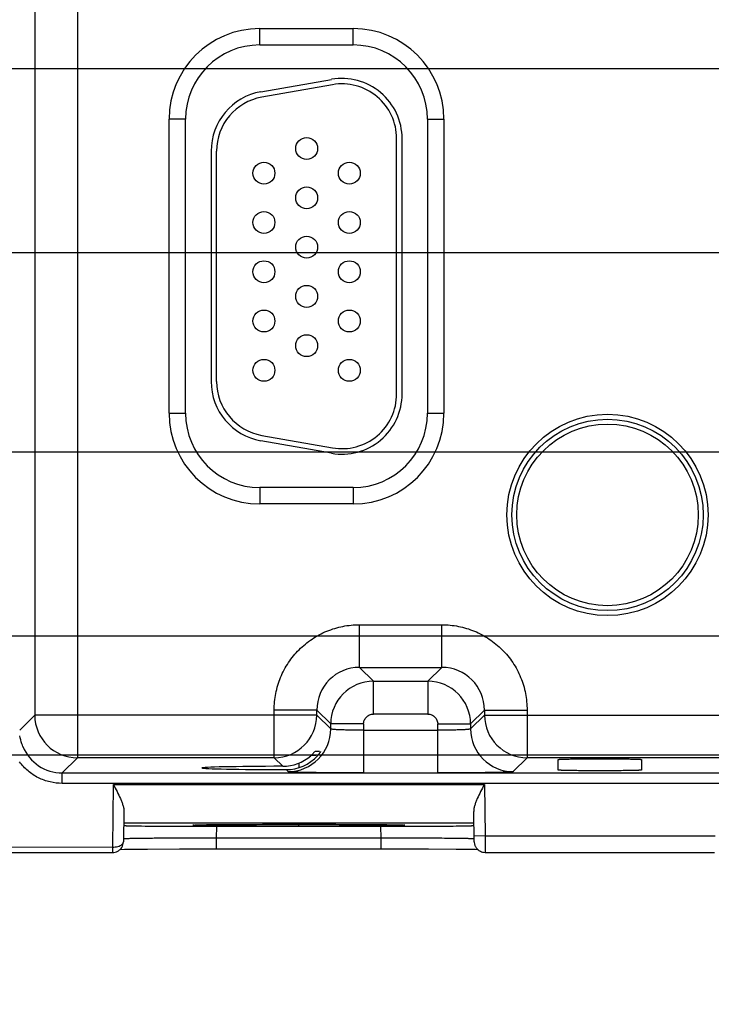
# Model space of a CAD drawing. Header units: inches. Extents: x 0 to 34, y 0 to 22.
# Tile 47 of 71: x 11.9 to 13.1, y 14.5 to 16.3. Entities that reach past the tile are written whole.
import ezdxf

# ---------------------------------------------------------------- set-up
doc = ezdxf.new("R2010")
doc.units = ezdxf.units.IN
doc.header["$LTSCALE"] = 1.87
doc.header["$MEASUREMENT"] = 0
doc.layers.get('0').update_dxf_attribs({"linetype": 'CONTINUOUS'})
doc.layers.add('DIMENSIONS', color=7, linetype='CONTINUOUS')
doc.styles.get("Standard").update_dxf_attribs({"font": 'txt', "width": 0.8})
doc.dimstyles.new('DIMSTYLE_1', dxfattribs={"dimtxt": 0.125, "dimasz": 0.18, "dimexe": 0.125, "dimexo": 0.0625, "dimgap": 0.09, "dimtad": 0, "dimtih": 1, "dimtoh": 1, "dimzin": 4, "dimdsep": 46, "dimtxsty": 'STANDARD', "dimblk": '_FILLED', "dimblk1": '_FILLED', "dimblk2": '_FILLED', "dimcen": 0.09, "dimadec": 0, "dimazin": 0, "dimtp": 0.01, "dimtm": 0.01, "dimtfac": 1, "dimtofl": 0, "dimtmove": 0, "dimatfit": 3, "dimldrblk": '_FILLED', "dimfxl": 1, "dimtolj": 1, "dimtzin": 4, "dimarcsym": 0})

# ---------------------------------------------------------------- blocks, each defined once
blk = doc.blocks.new('*D25')
at = {"layer": 'DIMENSIONS', "color": 2, "linetype": 'CONTINUOUS'}
blk.add_line((16.2493, 15.239), (16.2493, 14.0749), dxfattribs=at)
at = {"layer": 'DIMENSIONS', "color": 2, "linetype": 'CONTINUOUS', "insert": (16.1868, 14.0124), "char_height": 0.125, "width": 1.125, "attachment_point": 3, "rotation": 90, "line_spacing_factor": 0.9}
blk.add_mtext('10.24{\\Ftxt.shx;\\W1.000000;\\H0.125000; }[260]', dxfattribs=at)
blk = doc.blocks.new('_FILLED')
at = {"color": 0, "linetype": 'BYBLOCK'}
blk.add_solid([(0, 0), (-1, 0.1736), (-1, -0.1736)], dxfattribs=at)
blk = doc.blocks.new('*D26')
at = {"layer": 'DIMENSIONS', "color": 2, "linetype": 'CONTINUOUS'}
blk.add_line((19.0763, 15.455), (19.0763, 14.0749), dxfattribs=at)
at = {"layer": 'DIMENSIONS', "color": 2, "linetype": 'CONTINUOUS', "insert": (19.0138, 14.0124), "char_height": 0.125, "width": 1.325, "attachment_point": 3, "rotation": 90, "line_spacing_factor": 0.9}
blk.add_mtext('13.06{\\Ftxt.shx;\\W1.000000;\\H0.125000; }[331.8]', dxfattribs=at)
blk = doc.blocks.new('*D27')
at = {"layer": 'DIMENSIONS', "color": 2, "linetype": 'CONTINUOUS'}
blk.add_line((20.1763, 15.455), (20.1763, 14.0749), dxfattribs=at)
at = {"layer": 'DIMENSIONS', "color": 2, "linetype": 'CONTINUOUS', "insert": (20.1138, 14.0124), "char_height": 0.125, "width": 1.325, "attachment_point": 3, "rotation": 90, "line_spacing_factor": 0.9}
blk.add_mtext('14.16{\\Ftxt.shx;\\W1.000000;\\H0.125000; }[359.8]', dxfattribs=at)
blk = doc.blocks.new('*D28')
at = {"layer": 'DIMENSIONS', "color": 2, "linetype": 'CONTINUOUS'}
blk.add_line((21.9073, 14.8083), (21.9073, 14.0749), dxfattribs=at)
at = {"layer": 'DIMENSIONS', "color": 2, "linetype": 'CONTINUOUS', "insert": (21.8448, 14.0124), "char_height": 0.125, "width": 1.325, "attachment_point": 3, "rotation": 90, "line_spacing_factor": 0.9}
blk.add_mtext('15.90{\\Ftxt.shx;\\W1.000000;\\H0.125000; }[403.7]', dxfattribs=at)
blk = doc.blocks.new('*D41')
at = {"layer": 'DIMENSIONS', "color": 2, "linetype": 'CONTINUOUS'}
blk.add_line((11.6309, 17.8466), (22.5948, 17.8466), dxfattribs=at)
at = {"layer": 'DIMENSIONS', "color": 2, "linetype": 'CONTINUOUS', "insert": (22.6573, 17.9091), "char_height": 0.125, "width": 1.125, "attachment_point": 1, "line_spacing_factor": 0.9}
blk.add_mtext('3.08{\\Ftxt.shx;\\W1.000000;\\H0.125000; }[78.3]', dxfattribs=at)
blk = doc.blocks.new('*D42')
at = {"layer": 'DIMENSIONS', "color": 2, "linetype": 'CONTINUOUS'}
blk.add_line((11, 16.1936), (22.5948, 16.1936), dxfattribs=at)
at = {"layer": 'DIMENSIONS', "color": 2, "linetype": 'CONTINUOUS', "insert": (22.6573, 16.2561), "char_height": 0.125, "width": 1.125, "attachment_point": 1, "line_spacing_factor": 0.9}
blk.add_mtext('1.43{\\Ftxt.shx;\\W1.000000;\\H0.125000; }[36.4]', dxfattribs=at)
blk = doc.blocks.new('*D43')
at = {"layer": 'DIMENSIONS', "color": 2, "linetype": 'CONTINUOUS'}
blk.add_line((10.9963, 15.8576), (22.5948, 15.8576), dxfattribs=at)
at = {"layer": 'DIMENSIONS', "color": 2, "linetype": 'CONTINUOUS', "insert": (22.6573, 15.9201), "char_height": 0.125, "width": 1.125, "attachment_point": 1, "line_spacing_factor": 0.9}
blk.add_mtext('1.10{\\Ftxt.shx;\\W1.000000;\\H0.125000; }[27.8]', dxfattribs=at)
blk = doc.blocks.new('*D44')
at = {"layer": 'DIMENSIONS', "color": 2, "linetype": 'CONTINUOUS'}
blk.add_line((11, 15.4936), (22.5948, 15.4936), dxfattribs=at)
at = {"layer": 'DIMENSIONS', "color": 2, "linetype": 'CONTINUOUS', "insert": (22.6573, 15.5561), "char_height": 0.125, "width": 1.025, "attachment_point": 1, "line_spacing_factor": 0.9}
blk.add_mtext('.73{\\Ftxt.shx;\\W1.000000;\\H0.125000; }[18.6]', dxfattribs=at)
blk = doc.blocks.new('*D45')
at = {"layer": 'DIMENSIONS', "color": 2, "linetype": 'CONTINUOUS'}
blk.add_line((10.9927, 15.1576), (22.5948, 15.1576), dxfattribs=at)
at = {"layer": 'DIMENSIONS', "color": 2, "linetype": 'CONTINUOUS', "insert": (22.6573, 15.2201), "char_height": 0.125, "width": 0.825, "attachment_point": 1, "line_spacing_factor": 0.9}
blk.add_mtext('.40{\\Ftxt.shx;\\W1.000000;\\H0.125000; }[10]', dxfattribs=at)
blk = doc.blocks.new('*D46')
at = {"layer": 'DIMENSIONS', "color": 2, "linetype": 'CONTINUOUS'}
blk.add_line((11.6309, 14.9406), (22.5948, 14.9406), dxfattribs=at)
at = {"layer": 'DIMENSIONS', "color": 2, "linetype": 'CONTINUOUS', "insert": (22.6573, 15.0031), "char_height": 0.125, "width": 0.925, "attachment_point": 1, "line_spacing_factor": 0.9}
blk.add_mtext('.18{\\Ftxt.shx;\\W1.000000;\\H0.125000; }[4.5]', dxfattribs=at)

msp = doc.modelspace()

# ---------------------------------------------------------------- linework, layer by layer
at = {"color": 7, "linetype": 'CONTINUOUS'}
for p, q in [((11.9797, 18.0579), (11.9797, 14.9352)), ((11.9017, 17.98), (11.9017, 15.0132)), ((12.3127, 16.2366), (12.3127, 16.2666)), ((12.3127, 16.2666), (12.4837, 16.2666)), ((12.4837, 16.2366), (12.4837, 16.2666)), ((12.3127, 16.2366), (12.4837, 16.2366)), ((12.3148, 16.1512), (12.4438, 16.1739)), ((12.4456, 16.1641), (12.3166, 16.1413)), ((12.1472, 15.5641), (12.1472, 16.1011)), ((12.1772, 16.1011), (12.1472, 16.1011)), ((12.1772, 15.5641), (12.1772, 16.1011)), ((12.6192, 16.1011), (12.6192, 15.5641)), ((12.6192, 16.1011), (12.6492, 16.1011)), ((12.6492, 16.1011), (12.6492, 15.5641)), ((12.5629, 15.5996), (12.5629, 16.0656)), ((12.5729, 15.5996), (12.5729, 16.0656)), ((12.2239, 16.0428), (12.2239, 15.6223)), ((12.2339, 15.6223), (12.2339, 16.0428)), ((12.1472, 15.5641), (12.1772, 15.5641)), ((12.6192, 15.5641), (12.6492, 15.5641)), ((12.3166, 15.5239), (12.4456, 15.5011)), ((12.4438, 15.4913), (12.3148, 15.514)), ((12.3127, 15.4286), (12.3127, 15.3986)), ((12.4837, 15.4286), (12.3127, 15.4286)), ((12.4837, 15.4286), (12.4837, 15.3986)), ((12.4837, 15.3986), (12.3127, 15.3986)), ((12.495, 15.1002), (12.495, 15.1782)), ((12.495, 15.1782), (12.6453, 15.1782)), ((12.6453, 15.1002), (12.6453, 15.1782)), ((12.5204, 15.0749), (12.495, 15.1002)), ((12.495, 15.1002), (12.6453, 15.1002)), ((12.6453, 15.1002), (12.62, 15.0749)), ((12.5204, 15.0149), (12.5204, 15.0749)), ((12.5204, 15.0749), (12.62, 15.0749)), ((12.62, 15.0749), (12.62, 15.0149)), ((11.9017, 15.0132), (11.8741, 14.9856)), ((12.417, 15.0132), (11.9017, 15.0132)), ((12.3391, 14.9352), (12.3391, 15.0222)), ((12.417, 15.0222), (12.3391, 15.0222)), ((12.417, 15.0222), (12.4424, 14.9969)), ((12.417, 15.0132), (12.417, 15.0222)), ((12.4424, 14.9879), (12.417, 15.0132)), ((12.62, 15.0149), (12.5204, 15.0149)), ((12.698, 14.9969), (12.7233, 15.0222)), ((12.7233, 15.0132), (12.698, 14.9879)), ((12.7233, 15.0222), (12.7233, 15.0132)), ((12.7233, 15.0222), (12.8013, 15.0222)), ((12.7233, 15.0132), (13.517, 15.0132)), ((12.8013, 15.0222), (12.8013, 14.9352)), ((12.4424, 14.9879), (12.4424, 14.9969)), ((12.5024, 14.9969), (12.4424, 14.9969)), ((12.5024, 14.9969), (12.5024, 14.9075)), ((12.638, 14.9075), (12.638, 14.9969)), ((12.638, 14.9969), (12.698, 14.9969)), ((12.698, 14.9969), (12.698, 14.9879)), ((12.5024, 14.9855), (12.638, 14.9855)), ((12.4154, 14.9391), (12.4061, 14.9391)), ((12.4137, 14.9465), (12.4081, 14.9408)), ((12.4221, 14.9468), (12.4141, 14.9468)), ((11.9519, 14.9074), (11.9797, 14.9352)), ((12.3391, 14.9352), (11.9797, 14.9352)), ((12.3391, 14.9352), (12.3547, 14.9196)), ((12.3842, 14.9255), (12.3842, 14.9171)), ((12.776, 14.9099), (12.8013, 14.9352)), ((13.4391, 14.9352), (12.8013, 14.9352)), ((12.858, 14.9128), (12.8582, 14.932)), ((13.0102, 14.932), (13.0104, 14.9128)), ((11.9519, 14.8884), (11.9519, 14.9074)), ((11.9519, 14.9074), (20.5329, 14.9074)), ((12.3608, 14.9135), (12.3644, 14.9099)), ((20.5329, 14.8884), (11.9519, 14.8884)), ((12.0445, 14.7722), (12.0455, 14.8862)), ((12.0455, 14.8862), (12.7237, 14.8862)), ((12.7237, 14.8862), (12.7245, 14.7924)), ((12.0647, 14.8373), (12.0637, 14.7819)), ((12.7047, 14.782), (12.7037, 14.8373)), ((12.0643, 14.8162), (12.7041, 14.8162)), ((12.2365, 14.8132), (12.2767, 14.8135)), ((12.2767, 14.8135), (12.3543, 14.8138)), ((12.3543, 14.8138), (12.503, 14.8134)), ((12.3842, 14.8104), (12.3842, 14.8138)), ((12.503, 14.8134), (12.5377, 14.8131)), ((12.1946, 14.8124), (12.195, 14.8125)), ((12.1955, 14.8125), (12.1967, 14.8125)), ((12.1963, 14.8125), (12.2158, 14.8129)), ((12.1967, 14.8125), (12.1987, 14.8126)), ((12.1987, 14.8126), (12.2021, 14.8127)), ((12.2021, 14.8127), (12.2075, 14.8128)), ((12.2075, 14.8128), (12.2174, 14.813)), ((12.2161, 14.8101), (12.2342, 14.8101)), ((12.2174, 14.813), (12.2365, 14.8132)), ((12.2338, 14.7887), (12.2342, 14.8101)), ((12.2342, 14.8101), (12.5342, 14.8101)), ((12.5346, 14.7887), (12.5342, 14.8101)), ((12.5342, 14.8101), (12.5523, 14.8101)), ((12.5377, 14.8131), (12.5536, 14.8129)), ((12.5523, 14.8101), (12.5698, 14.8101)), ((12.5536, 14.8129), (12.5622, 14.8128)), ((12.5622, 14.8128), (12.567, 14.8127)), ((12.567, 14.8127), (12.5701, 14.8126)), ((12.5731, 14.8125), (12.5735, 14.8125)), ((12.574, 14.8124), (12.5743, 14.8124)), ((12.0633, 14.78), (12.0637, 14.7819)), ((12.2338, 14.769), (12.2338, 14.7887)), ((12.5346, 14.7887), (12.2338, 14.7887)), ((12.5346, 14.769), (12.5346, 14.7887)), ((12.7245, 14.7924), (12.7045, 14.792)), ((12.7245, 14.7924), (13.1447, 14.7924)), ((12.7245, 14.7924), (12.7247, 14.7624)), ((11.7937, 14.7622), (12.0437, 14.7622)), ((11.8327, 14.7723), (12.0445, 14.7722)), ((12.0435, 14.7722), (12.0437, 14.7622)), ((12.0437, 14.7622), (12.0437, 14.7622)), ((12.0577, 14.768), (12.0655, 14.7681)), ((12.0655, 14.7681), (12.0791, 14.7683)), ((12.0791, 14.7683), (12.1077, 14.7686)), ((12.1077, 14.7686), (12.1662, 14.7689)), ((12.1662, 14.7689), (12.6209, 14.7689)), ((12.6209, 14.7689), (12.6716, 14.7685)), ((12.6716, 14.7685), (12.6945, 14.7683)), ((12.6945, 14.7683), (12.7065, 14.7681)), ((12.7065, 14.7681), (12.7106, 14.768)), ((12.7219, 14.7626), (12.7247, 14.7624)), ((12.7247, 14.7624), (13.1437, 14.7624))]:
    msp.add_line(p, q, dxfattribs=at)
for points in [[(12.1927, 14.8123), (12.1927, 14.8123), (12.1927, 14.8123), (12.1928, 14.8123), (12.193, 14.8124), (12.1932, 14.8124), (12.1935, 14.8124), (12.1938, 14.8124), (12.1942, 14.8124)], [(12.5701, 14.8126), (12.572, 14.8125), (12.5726, 14.8125)], [(12.5747, 14.8124), (12.575, 14.8124), (12.5752, 14.8124), (12.5753, 14.8124)]]:
    msp.add_lwpolyline(points, dxfattribs=at)
for centre, radius in [((12.3984, 16.0476), 0.02), ((12.3204, 16.0026), 0.02), ((12.4764, 16.0026), 0.02), ((12.3984, 15.9576), 0.02), ((12.3204, 15.9126), 0.02), ((12.4764, 15.9126), 0.02), ((12.3984, 15.8676), 0.02), ((12.3204, 15.8226), 0.02), ((12.4764, 15.8226), 0.02), ((12.3984, 15.7776), 0.02), ((12.3204, 15.7326), 0.02), ((12.4764, 15.7326), 0.02), ((12.3984, 15.6876), 0.02), ((12.3204, 15.6426), 0.02), ((12.4764, 15.6426), 0.02), ((12.9482, 15.3786), 0.1838), ((12.9482, 15.3786), 0.1748), ((12.9482, 15.3786), 0.1658)]:
    msp.add_circle(centre, radius, dxfattribs=at)
for centre, radius, start, end in [((12.3127, 16.1011), 0.1655, 90, 180), ((12.4837, 16.1011), 0.1655, 0, 90), ((12.3127, 16.1011), 0.1355, 90, 180), ((12.4837, 16.1011), 0.1355, 0, 90), ((12.4629, 16.0656), 0.11, 0, 100), ((12.4629, 16.0656), 0.1, 0, 100), ((12.3339, 16.0428), 0.11, 100, 180), ((12.3339, 16.0428), 0.1, 100, 180), ((12.3339, 15.6223), 0.11, 180, 260), ((12.3339, 15.6223), 0.1, 180, 260), ((12.4629, 15.5996), 0.11, 260, 360), ((12.4629, 15.5996), 0.1, 260, 360), ((12.3127, 15.5641), 0.1655, 180, 270), ((12.3127, 15.5641), 0.1355, 180, 270), ((12.4837, 15.5641), 0.1655, 270, 360), ((12.4837, 15.5641), 0.1355, 270, 360), ((12.4951, 15.0222), 0.0781, 90.0573, 179.9422), ((12.6453, 15.0222), 0.0781, 0.0573, 89.9422), ((12.5204, 14.9969), 0.078, 90.0154, 179.9846), ((12.62, 14.9969), 0.078, 0.0154, 89.9846), ((11.9797, 15.0132), 0.078, 180.018, 269.9791), ((12.339, 15.0133), 0.078, 270.067, 359.9711), ((12.8014, 15.0133), 0.078, 180.021, 269.979), ((12.3644, 14.9879), 0.078, 270.0435, 359.9563), ((12.776, 14.9879), 0.078, 180.0437, 269.9565), ((11.9519, 14.9854), 0.0779, 202.4873, 269.9915), ((12.3471, 15.0065), 0.0896, 311.1714, 312.8475), ((12.3544, 14.9981), 0.0785, 270.1762, 311.1542), ((12.361, 14.9909), 0.0774, 269.8531, 317.8968), ((12.2664, 11.5028), 3.3105, 90.6885, 90.8767), ((12.044, 14.782), 0.0197, 328.1784, 358.9786)]:
    msp.add_arc(centre, radius, start, end, dxfattribs=at)
msp.add_ellipse((12.3842, 14.9166), major_axis=(0.1771, 0), ratio=0.017455, start_param=1.73829, end_param=4.579802, dxfattribs=at)
for points, knots in [([(12.3391, 15.0222), (12.3391, 15.0324), (12.3407, 15.0478), (12.3455, 15.0676), (12.3524, 15.0868), (12.3645, 15.1095), (12.384, 15.1332), (12.4078, 15.1528), (12.4304, 15.1649), (12.4497, 15.1717), (12.4695, 15.1766), (12.4849, 15.1781), (12.495, 15.1782)], [0, 0, 0, 0, 0.124884, 0.18749, 0.250064, 0.375035, 0.499998, 0.624963, 0.749935, 0.812509, 0.875114, 1, 1, 1, 1]), ([(12.6453, 15.1782), (12.6555, 15.1781), (12.6709, 15.1766), (12.6907, 15.1717), (12.7099, 15.1649), (12.7326, 15.1528), (12.7563, 15.1332), (12.7759, 15.1095), (12.788, 15.0868), (12.7948, 15.0676), (12.7997, 15.0478), (12.8012, 15.0324), (12.8013, 15.0222)], [0, 0, 0, 0, 0.124884, 0.18749, 0.250064, 0.375035, 0.499998, 0.624963, 0.749935, 0.812509, 0.875114, 1, 1, 1, 1]), ([(12.5024, 14.9969), (12.5024, 14.9992), (12.5034, 15.0039), (12.5073, 15.0099), (12.5133, 15.0139), (12.5181, 15.0149), (12.5204, 15.0149)], [0, 0, 0, 0, 0.250204, 0.500002, 0.749813, 1, 1, 1, 1]), ([(12.62, 15.0149), (12.6223, 15.0149), (12.627, 15.0139), (12.633, 15.0099), (12.637, 15.0039), (12.638, 14.9992), (12.638, 14.9969)], [0, 0, 0, 0, 0.250204, 0.500002, 0.749813, 1, 1, 1, 1]), ([(11.8799, 14.9556), (11.8793, 14.9572), (11.8769, 14.9635), (11.8753, 14.9702), (11.8746, 14.9752)], [0, 0, 0, 0, 0.250321, 1, 1, 1, 1]), ([(12.5024, 14.9855), (12.4986, 14.9855), (12.491, 14.9855), (12.48, 14.9856), (12.4698, 14.9859), (12.4621, 14.9861), (12.4566, 14.9863), (12.4531, 14.9865), (12.4501, 14.9867), (12.4475, 14.9869), (12.4455, 14.9871), (12.4441, 14.9873), (12.4433, 14.9875), (12.4429, 14.9876), (12.4426, 14.9877), (12.4424, 14.9878), (12.4424, 14.9879)], [0, 0, 0, 0, 0.192406, 0.377625, 0.548867, 0.699345, 0.76476, 0.82292, 0.873456, 0.916004, 0.950204, 0.975717, 0.985123, 0.992265, 0.997161, 1, 1, 1, 1]), ([(12.698, 14.9879), (12.6979, 14.9878), (12.6978, 14.9877), (12.6975, 14.9876), (12.6971, 14.9875), (12.6963, 14.9873), (12.6949, 14.9871), (12.6929, 14.9869), (12.6903, 14.9867), (12.6873, 14.9865), (12.6838, 14.9863), (12.6783, 14.9861), (12.6706, 14.9859), (12.6604, 14.9856), (12.6494, 14.9855), (12.6418, 14.9855), (12.638, 14.9855)], [0, 0, 0, 0, 0.002839, 0.007735, 0.014877, 0.024283, 0.049796, 0.083996, 0.126544, 0.17708, 0.23524, 0.300655, 0.451133, 0.622374, 0.807593, 1, 1, 1, 1]), ([(12.4184, 14.9391), (12.4188, 14.9395), (12.4196, 14.9404), (12.4207, 14.9417), (12.4217, 14.943), (12.4226, 14.9441), (12.4232, 14.945), (12.4236, 14.9456), (12.4239, 14.946), (12.4241, 14.9463), (12.4242, 14.9466), (12.4243, 14.9467), (12.4243, 14.9468), (12.4243, 14.9468)], [0, 0, 0, 0, 0.183231, 0.360425, 0.527197, 0.678754, 0.808859, 0.863806, 0.910896, 0.949118, 0.97738, 0.994612, 1, 1, 1, 1]), ([(11.9519, 14.8884), (11.9444, 14.8885), (11.9331, 14.8898), (11.9186, 14.8941), (11.9081, 14.8986), (11.8983, 14.9042), (11.8862, 14.9133), (11.8785, 14.9217), (11.874, 14.9278)], [0, 0, 0, 0, 0.249512, 0.374701, 0.499828, 0.624946, 0.75007, 1, 1, 1, 1]), ([(12.8581, 14.932), (12.8581, 14.9321), (12.8583, 14.9321), (12.8586, 14.9322), (12.8591, 14.9322), (12.8597, 14.9323), (12.8606, 14.9324), (12.8616, 14.9324), (12.8628, 14.9325), (12.8647, 14.9326), (12.8675, 14.9327), (12.8713, 14.9328), (12.8757, 14.9329), (12.8806, 14.933), (12.8861, 14.9331), (12.8944, 14.9332), (12.9055, 14.9333), (12.9196, 14.9333), (12.9342, 14.9334), (12.9488, 14.9333), (12.9629, 14.9333), (12.974, 14.9332), (12.9823, 14.9331), (12.9878, 14.933), (12.9927, 14.9329), (12.9971, 14.9328), (13.0009, 14.9327), (13.0037, 14.9326), (13.0056, 14.9325), (13.0068, 14.9324), (13.0078, 14.9324), (13.0087, 14.9323), (13.0093, 14.9322), (13.0098, 14.9322), (13.0101, 14.9321), (13.0103, 14.9321), (13.0103, 14.932)], [0, 0, 0, 0, 0.00078, 0.002745, 0.005926, 0.010305, 0.015856, 0.022553, 0.030366, 0.039269, 0.060239, 0.085291, 0.114267, 0.147004, 0.183289, 0.222716, 0.309185, 0.402806, 0.5, 0.597194, 0.690815, 0.777284, 0.816711, 0.852996, 0.885733, 0.914709, 0.939761, 0.960731, 0.969634, 0.977447, 0.984144, 0.989695, 0.994074, 0.997255, 0.99922, 1, 1, 1, 1]), ([(12.5024, 14.9075), (12.4935, 14.9075), (12.4761, 14.9075), (12.4508, 14.9077), (12.4308, 14.9078), (12.416, 14.908), (12.406, 14.9082), (12.3969, 14.9083), (12.3889, 14.9085), (12.3819, 14.9087), (12.376, 14.9089), (12.3719, 14.9091), (12.3692, 14.9093), (12.3676, 14.9094), (12.3664, 14.9095), (12.3655, 14.9096), (12.3648, 14.9097), (12.3645, 14.9098), (12.3644, 14.9099)], [0, 0, 0, 0, 0.192733, 0.378587, 0.549974, 0.628263, 0.700655, 0.766502, 0.825162, 0.87605, 0.918659, 0.952492, 0.965997, 0.977234, 0.986224, 0.992989, 0.99756, 1, 1, 1, 1]), ([(12.776, 14.9099), (12.7759, 14.9098), (12.7755, 14.9097), (12.7749, 14.9096), (12.774, 14.9095), (12.7728, 14.9094), (12.7712, 14.9093), (12.7685, 14.9091), (12.7644, 14.9089), (12.7585, 14.9087), (12.7515, 14.9085), (12.7435, 14.9083), (12.7344, 14.9082), (12.7244, 14.908), (12.7096, 14.9078), (12.6896, 14.9077), (12.6643, 14.9075), (12.6468, 14.9075), (12.638, 14.9075)], [0, 0, 0, 0, 0.002438, 0.007006, 0.01377, 0.022758, 0.033995, 0.047499, 0.081331, 0.123941, 0.17483, 0.233491, 0.299339, 0.371731, 0.450021, 0.621408, 0.807264, 1, 1, 1, 1]), ([(13.0103, 14.9128), (13.0103, 14.9127), (13.0101, 14.9127), (13.0099, 14.9126), (13.0094, 14.9126), (13.0088, 14.9125), (13.0079, 14.9125), (13.0069, 14.9124), (13.0058, 14.9123), (13.0039, 14.9122), (13.0011, 14.9121), (12.9973, 14.912), (12.9929, 14.9119), (12.9879, 14.9118), (12.9824, 14.9118), (12.9741, 14.9116), (12.9629, 14.9115), (12.9488, 14.9115), (12.9342, 14.9114), (12.9195, 14.9115), (12.9054, 14.9115), (12.8943, 14.9116), (12.886, 14.9118), (12.8805, 14.9118), (12.8755, 14.9119), (12.8711, 14.912), (12.8673, 14.9121), (12.8645, 14.9122), (12.8626, 14.9123), (12.8615, 14.9124), (12.8605, 14.9125), (12.8596, 14.9125), (12.859, 14.9126), (12.8585, 14.9126), (12.8583, 14.9127), (12.8581, 14.9127), (12.8581, 14.9128)], [0, 0, 0, 0, 0.000756, 0.002655, 0.005742, 0.010009, 0.015443, 0.022026, 0.02974, 0.038569, 0.059485, 0.08458, 0.113653, 0.1465, 0.182875, 0.222372, 0.30897, 0.40275, 0.500129, 0.597512, 0.691294, 0.777886, 0.817388, 0.853777, 0.88665, 0.915748, 0.940848, 0.961731, 0.970525, 0.978195, 0.984728, 0.990111, 0.994331, 0.99738, 0.999252, 1, 1, 1, 1]), ([(12.0455, 14.8862), (12.0477, 14.882), (12.0521, 14.8735), (12.0572, 14.863), (12.0607, 14.8546), (12.0628, 14.8486), (12.0643, 14.8429), (12.0647, 14.8391), (12.0647, 14.8373)], [0, 0, 0, 0, 0.272814, 0.537719, 0.664226, 0.784664, 0.897184, 1, 1, 1, 1]), ([(12.7229, 14.8862), (12.7207, 14.882), (12.7163, 14.8735), (12.7112, 14.863), (12.7077, 14.8546), (12.7056, 14.8486), (12.7041, 14.8429), (12.7037, 14.8391), (12.7037, 14.8373)], [0, 0, 0, 0, 0.272814, 0.537719, 0.664226, 0.784664, 0.897184, 1, 1, 1, 1]), ([(12.2266, 14.8131), (12.2369, 14.8132), (12.2599, 14.8134), (12.3125, 14.8137), (12.3547, 14.8138), (12.3842, 14.8138)], [0, 0, 0, 0, 0.19635, 0.437717, 1, 1, 1, 1]), ([(12.3842, 14.8138), (12.4009, 14.8138), (12.4332, 14.8138), (12.4725, 14.8136), (12.5015, 14.8135), (12.5204, 14.8133), (12.537, 14.8132), (12.5493, 14.813), (12.5577, 14.8129), (12.5629, 14.8128), (12.5674, 14.8127), (12.571, 14.8126), (12.5736, 14.8125), (12.5753, 14.8124), (12.5762, 14.8123), (12.5769, 14.8123), (12.5774, 14.8122), (12.5781, 14.8121), (12.5774, 14.812), (12.5769, 14.8119), (12.5762, 14.8119), (12.5752, 14.8118), (12.5736, 14.8117), (12.571, 14.8117), (12.5673, 14.8116), (12.5609, 14.8114), (12.5557, 14.8113), (12.5519, 14.8113)], [0, 0, 0, 0, 0.228118, 0.44083, 0.536675, 0.62335, 0.699403, 0.763451, 0.790636, 0.814448, 0.834773, 0.851507, 0.864591, 0.869753, 0.873988, 0.877293, 0.879664, 0.881613, 0.88359, 0.885976, 0.889295, 0.893545, 0.898721, 0.911834, 0.928597, 0.94895, 1, 1, 1, 1]), ([(12.0642, 14.8116), (12.0642, 14.8116), (12.0643, 14.8115), (12.0644, 14.8115), (12.0645, 14.8115), (12.0649, 14.8114), (12.0655, 14.8114), (12.0664, 14.8113), (12.0676, 14.8113), (12.069, 14.8112), (12.0707, 14.8112), (12.0734, 14.8111), (12.0775, 14.811), (12.083, 14.8109), (12.0896, 14.8108), (12.0942, 14.8107), (12.0967, 14.8107)], [0, 0, 0, 0, 0.001341, 0.004499, 0.009627, 0.016748, 0.036978, 0.065172, 0.101291, 0.145288, 0.197118, 0.256731, 0.398989, 0.571047, 0.771765, 1, 1, 1, 1]), ([(12.0967, 14.8107), (12.1141, 14.8105), (12.1539, 14.8102), (12.1937, 14.8101), (12.2161, 14.8101)], [0, 0, 0, 0, 0.438453, 1, 1, 1, 1]), ([(12.2272, 14.8111), (12.2234, 14.8112), (12.218, 14.8112), (12.211, 14.8113), (12.2066, 14.8114), (12.2027, 14.8115), (12.1993, 14.8116), (12.1968, 14.8117), (12.1951, 14.8117), (12.194, 14.8118), (12.1931, 14.8118), (12.1923, 14.8119), (12.1917, 14.8119), (12.1912, 14.812), (12.1908, 14.812), (12.1906, 14.812), (12.1904, 14.8121), (12.1906, 14.8122), (12.1908, 14.8122), (12.1912, 14.8123), (12.1917, 14.8123), (12.1924, 14.8123), (12.1932, 14.8124), (12.1941, 14.8124), (12.1952, 14.8125), (12.1959, 14.8125), (12.1963, 14.8125)], [0, 0, 0, 0, 0.267729, 0.3842, 0.488636, 0.580705, 0.660079, 0.726504, 0.754819, 0.779851, 0.801585, 0.820007, 0.835104, 0.846866, 0.855287, 0.860378, 0.862295, 0.864406, 0.869717, 0.878356, 0.890334, 0.905646, 0.92428, 0.946226, 0.97147, 1, 1, 1, 1]), ([(12.3842, 14.8104), (12.3548, 14.8104), (12.3128, 14.8105), (12.2605, 14.8108), (12.2376, 14.811), (12.2272, 14.8111)], [0, 0, 0, 0, 0.561517, 0.802982, 1, 1, 1, 1]), ([(12.5519, 14.8113), (12.5416, 14.8111), (12.518, 14.8109), (12.4621, 14.8105), (12.4165, 14.8104), (12.3842, 14.8104)], [0, 0, 0, 0, 0.183583, 0.422668, 1, 1, 1, 1]), ([(12.5698, 14.8101), (12.5888, 14.8102), (12.6228, 14.8103), (12.6568, 14.8105), (12.6717, 14.8107)], [0, 0, 0, 0, 0.560304, 1, 1, 1, 1]), ([(12.6717, 14.8107), (12.6742, 14.8107), (12.6788, 14.8108), (12.6853, 14.8109), (12.6909, 14.811), (12.695, 14.8111), (12.6977, 14.8112), (12.6994, 14.8112), (12.7008, 14.8113), (12.702, 14.8113), (12.7029, 14.8114), (12.7035, 14.8114), (12.7038, 14.8115), (12.704, 14.8115), (12.7041, 14.8115), (12.7041, 14.8116), (12.7041, 14.8116)], [0, 0, 0, 0, 0.228594, 0.429629, 0.601893, 0.744174, 0.803713, 0.855423, 0.899273, 0.935232, 0.963272, 0.983372, 0.990442, 0.995531, 0.998665, 1, 1, 1, 1]), ([(12.0607, 14.7767), (12.061, 14.777), (12.0621, 14.7779), (12.0629, 14.7791), (12.0633, 14.78)], [0, 0, 0, 0, 0.278581, 1, 1, 1, 1]), ([(12.2338, 14.7887), (12.2227, 14.7887), (12.2011, 14.7886), (12.1743, 14.7885), (12.1539, 14.7884), (12.1397, 14.7883), (12.1263, 14.7882), (12.114, 14.7881), (12.1028, 14.7879), (12.0929, 14.7878), (12.0855, 14.7877), (12.0802, 14.7876), (12.0769, 14.7876), (12.0739, 14.7875), (12.0713, 14.7874), (12.069, 14.7874), (12.0672, 14.7873), (12.0659, 14.7872), (12.0651, 14.7872), (12.0646, 14.7872), (12.0643, 14.7871), (12.064, 14.7871), (12.0639, 14.7871), (12.0638, 14.787), (12.0638, 14.787)], [0, 0, 0, 0, 0.195017, 0.38258, 0.471251, 0.555394, 0.634221, 0.70694, 0.772804, 0.831241, 0.881721, 0.903811, 0.923714, 0.941369, 0.956748, 0.969827, 0.980584, 0.988995, 0.992315, 0.995041, 0.99717, 0.998702, 0.999638, 1, 1, 1, 1]), ([(12.6899, 14.7876), (12.6812, 14.7878), (12.6603, 14.788), (12.6246, 14.7883), (12.5815, 14.7886), (12.5507, 14.7887), (12.5346, 14.7887)], [0, 0, 0, 0, 0.16769, 0.403894, 0.689142, 1, 1, 1, 1]), ([(12.7046, 14.787), (12.7046, 14.7871), (12.7045, 14.7871), (12.7043, 14.7871), (12.704, 14.7871), (12.7036, 14.7872), (12.7031, 14.7872), (12.7022, 14.7873), (12.7007, 14.7873), (12.6986, 14.7874), (12.6961, 14.7875), (12.6932, 14.7875), (12.691, 14.7876), (12.6899, 14.7876)], [0, 0, 0, 0, 0.004677, 0.016926, 0.037014, 0.064951, 0.100713, 0.144268, 0.254609, 0.395671, 0.567138, 0.768692, 1, 1, 1, 1]), ([(12.7047, 14.782), (12.7047, 14.7815), (12.7048, 14.7792), (12.7054, 14.7769), (12.706, 14.7753)], [0, 0, 0, 0, 0.238951, 1, 1, 1, 1]), ([(12.0435, 14.7722), (12.0453, 14.7722), (12.0486, 14.7724), (12.0534, 14.7732), (12.0575, 14.7746), (12.0598, 14.776), (12.0607, 14.7767)], [0, 0, 0, 0, 0.289106, 0.561452, 0.799816, 1, 1, 1, 1]), ([(12.0437, 14.7622), (12.0455, 14.7622), (12.0489, 14.7627), (12.0537, 14.7647), (12.0578, 14.7677), (12.0599, 14.7703), (12.0607, 14.7716)], [0, 0, 0, 0, 0.258993, 0.513578, 0.761595, 1, 1, 1, 1]), ([(12.706, 14.7753), (12.7067, 14.7737), (12.7083, 14.7706), (12.7106, 14.768), (12.712, 14.7669)], [0, 0, 0, 0, 0.497993, 1, 1, 1, 1]), ([(12.712, 14.7669), (12.7127, 14.7664), (12.7157, 14.7643), (12.7192, 14.763), (12.7219, 14.7626)], [0, 0, 0, 0, 0.25582, 1, 1, 1, 1])]:
    msp.add_open_spline(points, degree=3, knots=knots, dxfattribs=at)

# ---------------------------------------------------------------- dimensions: what is measured, and where the dimension line sits
at = {"layer": 'DIMENSIONS', "color": 2, "linetype": 'CONTINUOUS'}
for feature_location, offset, dtype, origin, picture, middle in [((11.6309, 17.8466), (10.9639, 0), 0, (11.5684, 14.7624), '*D41', (23.2198, 17.8466)), ((11, 16.1936), (11.5949, 0), 0, (10.9375, 14.7624), '*D42', (23.2198, 16.1936)), ((10.9963, 15.8576), (11.5985, 0), 0, (10.9338, 14.7624), '*D43', (23.2198, 15.8576)), ((11, 15.4936), (11.5949, 0), 0, (10.9375, 14.7624), '*D44', (23.1698, 15.4936)), ((19.0763, 15.455), (0, -1.3802), 1, (6.0123, 15.5175), '*D26', (19.0763, 13.3499)), ((20.1763, 15.455), (0, -1.3802), 1, (6.0123, 15.5175), '*D27', (20.1763, 13.3499)), ((16.2493, 15.239), (0, -1.1642), 1, (6.0123, 15.3015), '*D25', (16.2493, 13.4499)), ((10.9927, 15.1576), (11.6021, 0), 0, (10.9302, 14.7624), '*D45', (23.0698, 15.1576)), ((11.6309, 14.9406), (10.9639, 0), 0, (11.5684, 14.7624), '*D46', (23.1198, 14.9406)), ((21.90732, 14.80832), (0, -0.73346), 1, (6.01228, 14.87082), '*D28', (21.90732, 13.34986))]:
    dim = msp.add_ordinate_dim(feature_location=feature_location, offset=offset, dtype=dtype, origin=origin, dimstyle='DIMSTYLE_1', override={"dimtad": 1, "dimtih": 0, "dimtoh": 0}, dxfattribs=at)
    dim.commit()
    dim.dimension.update_dxf_attribs({"geometry": picture, "text_midpoint": middle})

doc.saveas('drawing.dxf')
